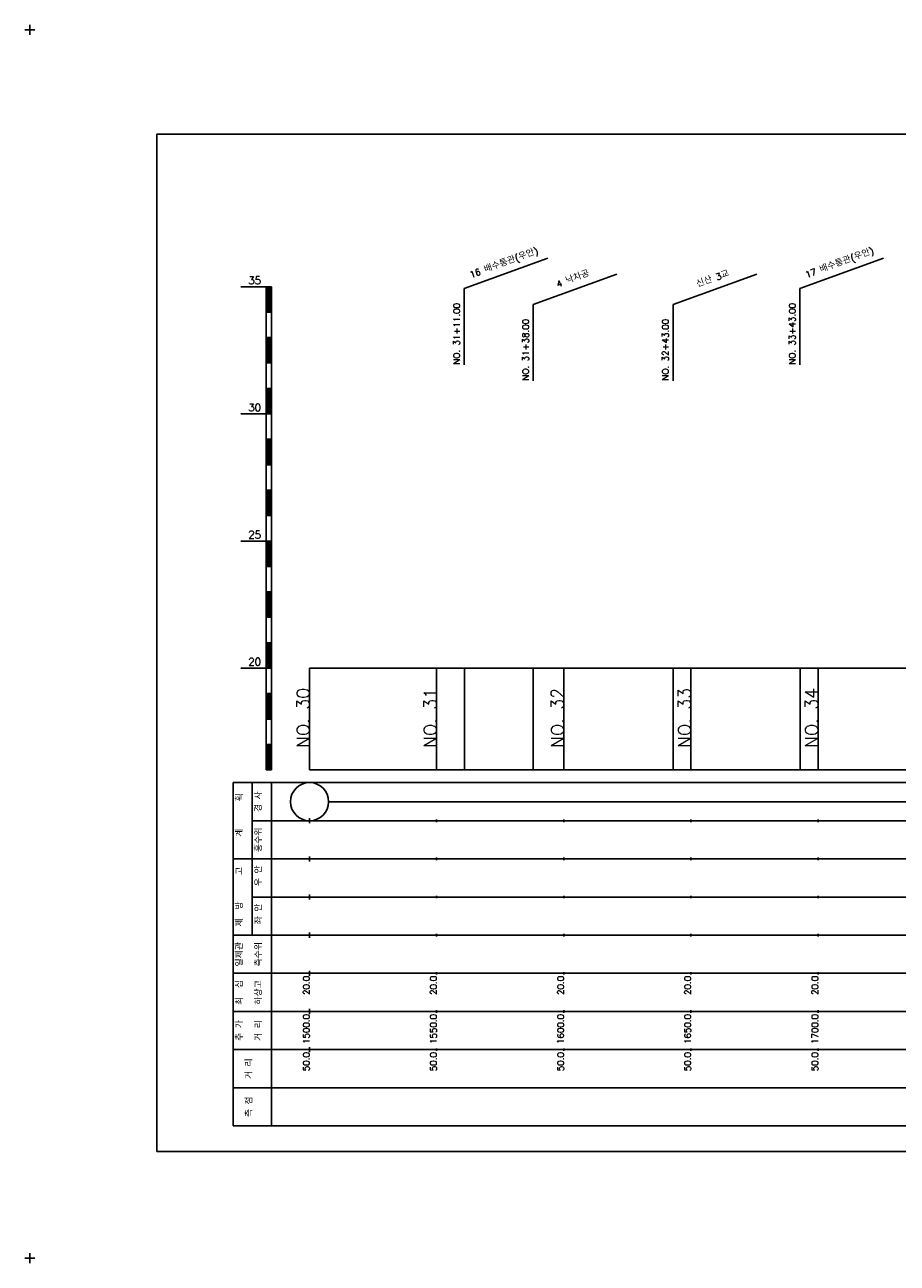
# Model space of a CAD drawing. Extents: x -2 to 685, y -2 to 2900.
# Tile 7 of 11: x -2 to 341, y 1447 to 1934. Entities that reach past the tile are written whole.
import ezdxf
from ezdxf.enums import TextEntityAlignment as Align

# ---------------------------------------------------------------- set-up
doc = ezdxf.new("R2010")
doc.units = 0
doc.header["$LTSCALE"] = 5
for name, color, linetype in [('BOX', 5, 'CONTINUOUS'), ('DT1', 3, 'CONTINUOUS'), ('LT1', 4, 'CONTINUOUS'), ('ST1', 7, 'CONTINUOUS')]:
    doc.layers.add(name, color=color, linetype=linetype)
doc.styles.add('GHS', font='ROMANS.shx', dxfattribs={"bigfont": 'GHS.shx'})

msp = doc.modelspace()

# ---------------------------------------------------------------- linework, layer by layer
at = {"layer": 'BOX'}
msp.add_lwpolyline([(50, 1491), (650, 1491), (650, 1891), (50, 1891), (50, 1491)], dxfattribs=at)
at = {"layer": 'LT1', "linetype": 'CONTINUOUS'}
for p, q in [((170.86, 1830.26), (203.74, 1842.23)), ((302.86, 1830.26), (335.74, 1842.23)), ((198, 1824), (230.89, 1835.97)), ((253, 1824), (285.89, 1835.97)), ((170.86, 1800.26), (170.86, 1830.26)), ((302.86, 1800.26), (302.86, 1830.26)), ((198, 1794), (198, 1824)), ((253, 1794), (253, 1824))]:
    msp.add_line(p, q, dxfattribs=at)
at = {"layer": 'LT1'}
for p, q in [((83, 1831), (93, 1831)), ((93, 1641), (93, 1831)), ((93, 1831), (95, 1831)), ((93.5, 1830.8), (93.5, 1821.2)), ((94, 1830.8), (94, 1821.2)), ((94.5, 1830.8), (94.5, 1821.2)), ((95, 1641), (95, 1831)), ((93, 1821), (95, 1821)), ((93, 1811), (95, 1811)), ((93.5, 1810.8), (93.5, 1801.2)), ((94, 1810.8), (94, 1801.2)), ((94.5, 1810.8), (94.5, 1801.2)), ((93, 1801), (95, 1801)), ((93, 1791), (95, 1791)), ((93.5, 1790.8), (93.5, 1781.2)), ((94, 1790.8), (94, 1781.2)), ((94.5, 1790.8), (94.5, 1781.2)), ((83, 1781), (93, 1781)), ((93, 1781), (95, 1781)), ((93, 1771), (95, 1771)), ((93.5, 1770.8), (93.5, 1761.2)), ((94, 1770.8), (94, 1761.2)), ((94.5, 1770.8), (94.5, 1761.2)), ((93, 1761), (95, 1761)), ((93, 1751), (95, 1751)), ((93.5, 1750.8), (93.5, 1741.2)), ((94, 1750.8), (94, 1741.2)), ((94.5, 1750.8), (94.5, 1741.2)), ((93, 1741), (95, 1741)), ((83, 1731), (93, 1731)), ((93, 1731), (95, 1731)), ((93.5, 1730.8), (93.5, 1721.2)), ((94, 1730.8), (94, 1721.2)), ((94.5, 1730.8), (94.5, 1721.2)), ((93, 1721), (95, 1721)), ((93, 1711), (95, 1711)), ((93.5, 1710.8), (93.5, 1701.2)), ((94, 1710.8), (94, 1701.2)), ((94.5, 1710.8), (94.5, 1701.2)), ((93, 1701), (95, 1701)), ((93, 1691), (95, 1691)), ((93.5, 1690.8), (93.5, 1681.2)), ((94, 1690.8), (94, 1681.2)), ((94.5, 1690.8), (94.5, 1681.2)), ((83, 1681), (93, 1681)), ((93, 1681), (95, 1681)), ((110, 1641), (110, 1681)), ((160, 1641), (160, 1681)), ((171, 1641), (171, 1681)), ((198, 1641), (198, 1681)), ((210, 1641), (210, 1681)), ((253, 1641), (253, 1681)), ((260, 1641), (260, 1681)), ((303, 1641), (303, 1681)), ((310, 1641), (310, 1681)), ((93, 1671), (95, 1671)), ((93.5, 1670.8), (93.5, 1661.2)), ((94, 1670.8), (94, 1661.2)), ((94.5, 1670.8), (94.5, 1661.2)), ((110, 1673.24), (110, 1675.24)), ((160, 1673.74), (160, 1674.74)), ((210, 1673.74), (210, 1674.74)), ((260, 1673.74), (260, 1674.74)), ((310, 1673.74), (310, 1674.74)), ((93, 1661), (95, 1661)), ((93, 1651), (95, 1651)), ((93.5, 1650.8), (93.5, 1641.2)), ((94, 1650.8), (94, 1641.2)), ((94.5, 1650.8), (94.5, 1641.2)), ((93, 1641), (95, 1641)), ((110, 1641), (610, 1641)), ((110, 1620), (110, 1622)), ((160, 1620.5), (160, 1621.5)), ((210, 1620.5), (210, 1621.5)), ((260, 1620.5), (260, 1621.5)), ((310, 1620.5), (310, 1621.5)), ((110, 1605), (110, 1607)), ((160, 1605.5), (160, 1606.5)), ((210, 1605.5), (210, 1606.5)), ((260, 1605.5), (260, 1606.5)), ((310, 1605.5), (310, 1606.5)), ((110, 1590), (110, 1592)), ((160, 1590.5), (160, 1591.5)), ((210, 1590.5), (210, 1591.5)), ((260, 1590.5), (260, 1591.5)), ((310, 1590.5), (310, 1591.5)), ((110, 1575), (110, 1577)), ((160, 1575.5), (160, 1576.5)), ((210, 1575.5), (210, 1576.5)), ((260, 1575.5), (260, 1576.5)), ((310, 1575.5), (310, 1576.5)), ((110, 1560), (110, 1562)), ((160, 1560.5), (160, 1561.5)), ((210, 1560.5), (210, 1561.5)), ((260, 1560.5), (260, 1561.5)), ((310, 1560.5), (310, 1561.5)), ((110, 1545), (110, 1547)), ((160, 1545.5), (160, 1546.5)), ((210, 1545.5), (210, 1546.5)), ((260, 1545.5), (260, 1546.5)), ((310, 1545.5), (310, 1546.5)), ((110, 1530), (110, 1532)), ((160, 1530.5), (160, 1531.5)), ((210, 1530.5), (210, 1531.5)), ((260, 1530.5), (260, 1531.5)), ((310, 1530.5), (310, 1531.5))]:
    msp.add_line(p, q, dxfattribs=at)
msp.add_lwpolyline([(110, 1681), (160, 1681), (210, 1681), (260, 1681), (310, 1681), (360, 1681), (410, 1681), (460, 1681), (510, 1681), (560, 1681), (610, 1681)], dxfattribs=at)
at = {"layer": 'ST1'}
for p, q in [((0, 1930), (0, 1934)), ((-2, 1932), (2, 1932)), ((80, 1501), (80, 1636)), ((80, 1636), (623, 1636)), ((87.5, 1606), (87.5, 1636)), ((95, 1501), (95, 1636)), ((87.5, 1621), (623, 1621)), ((80, 1606), (623, 1606)), ((87.5, 1576), (87.5, 1606)), ((87.5, 1591), (623, 1591)), ((80, 1576), (623, 1576)), ((80, 1561), (623, 1561)), ((80, 1546), (623, 1546)), ((80, 1531), (623, 1531)), ((80, 1516), (623, 1516)), ((80, 1501), (623, 1501)), ((-2, 1449), (2, 1449)), ((0, 1447), (0, 1451))]:
    msp.add_line(p, q, dxfattribs=at)
at = {"layer": 'ST1', "linetype": 'CONTINUOUS'}
msp.add_line((117.5, 1628.5), (602.5, 1628.5), dxfattribs=at)
msp.add_circle((110, 1628.5), 7.5, dxfattribs=at)

# ---------------------------------------------------------------- texts
at = {"layer": 'DT1', "linetype": 'CONTINUOUS', "style": 'GHS'}
for s, rotation, p in [('16 배수통관(우안)', 20, (186.86, 1839.25)), ('17 배수통관(우안)', 20, (318.86, 1839.25)), ('4 낙차공', 20, (214, 1832.99)), ('신산 3교', 20, (269, 1832.99)), ('경 사', 90, (91.25, 1628.5)), ('  획', 90, (83.75, 1628.5)), ('홍수위', 90, (91.25, 1613.5)), ('   계', 90, (83.75, 1613.5)), (' 우 안', 90, (91.25, 1598.5)), ('   고', 90, (83.75, 1598.5)), (' 제  방', 90, (83.75, 1583.5)), (' 좌 안', 90, (91.25, 1583.5)), ('일제관', 90, (83.75, 1568.5)), ('측수위', 90, (91.25, 1568.5)), ('최  심', 90, (83.75, 1553.5)), ('하상고', 90, (91.25, 1553.5)), ('추 가', 90, (83.75, 1538.5)), ('거 리', 90, (91.25, 1538.5)), ('거 리', 90, (87.5, 1523.5)), ('측 점', 90, (87.5, 1508.5))]:
    msp.add_text(s, height=2.5, rotation=rotation, dxfattribs=at).set_placement(p, align=Align.CENTER)
at = {"layer": 'DT1', "style": 'GHS'}
for s, p in [('35', (91, 1832)), ('30', (91, 1782)), ('25', (91, 1732)), ('20', (91, 1682))]:
    msp.add_text(s, height=3, dxfattribs=at).set_placement(p, align=Align.RIGHT)
at = {"layer": 'DT1', "linetype": 'CONTINUOUS', "style": 'GHS'}
for s, p in [('NO. 31+11.00 ', (169.11, 1800.38)), ('NO. 33+43.00 ', (301.11, 1800.38)), ('NO. 31+38.00 ', (196.25, 1794.12)), ('NO. 32+43.00 ', (251.25, 1794.12))]:
    msp.add_text(s, height=2.5, rotation=90, dxfattribs=at).set_placement(p)
at = {"layer": 'DT1', "style": 'GHS'}
for s, height, p in [('NO. 30', 5, (110, 1673.24)), ('NO. 31', 5, (160, 1673.24)), ('NO. 32', 5, (210, 1673.24)), ('NO. 33', 5, (260, 1673.24)), ('NO. 34', 5, (310, 1673.24)), (' 20.0', 2.5, (110, 1560)), (' 20.0', 2.5, (160, 1560)), (' 20.0', 2.5, (210, 1560)), (' 20.0', 2.5, (260, 1560)), (' 20.0', 2.5, (310, 1560)), ('  1500.0', 2.5, (110, 1545)), ('  1550.0', 2.5, (160, 1545)), ('  1600.0', 2.5, (210, 1545)), ('  1650.0', 2.5, (260, 1545)), ('  1700.0', 2.5, (310, 1545)), ('  50.0', 2.5, (110, 1530)), ('  50.0', 2.5, (160, 1530)), ('  50.0', 2.5, (210, 1530)), ('  50.0', 2.5, (260, 1530)), ('  50.0', 2.5, (310, 1530))]:
    msp.add_text(s, height=height, rotation=90, dxfattribs=at).set_placement(p, align=Align.RIGHT)

doc.saveas('drawing.dxf')
